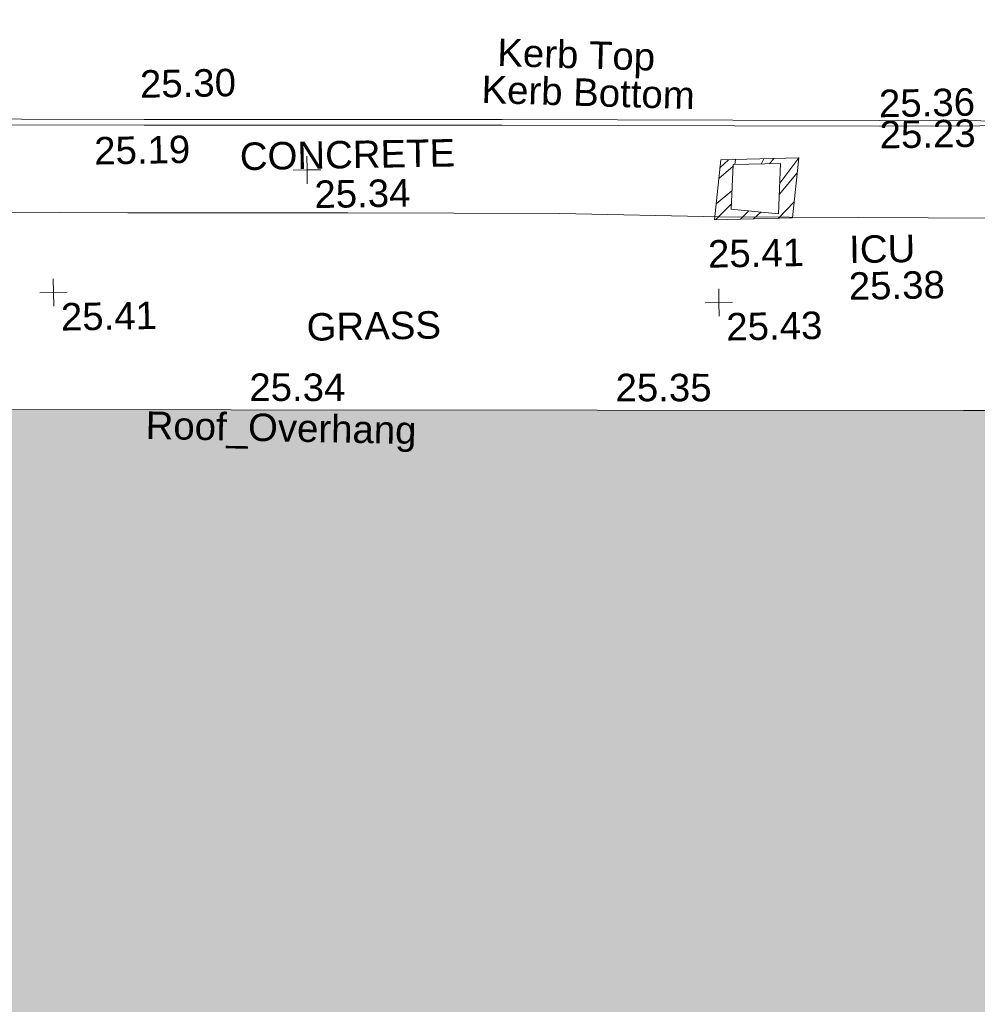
# Model space of a CAD drawing. Header units: millimetres. Extents: x -290717 to 520720, y -88450 to 287762.
# Tile 163 of 197: x -176327 to -163253, y 158575 to 172015. Entities that reach past the tile are written whole.
import ezdxf

# ---------------------------------------------------------------- set-up
doc = ezdxf.new("R2010")
doc.units = ezdxf.units.MM
doc.linetypes.add('IMPORT-HIDDEN2 _3_', pattern=[4762.5, 3175, -1587.5])
doc.linetypes.add('IMPORT-UG_ELEC_STREET LIGHTING_QLB2 _2_', pattern=[2700, 1500, -300.0000000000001, 0, -250, 150, -300.0000000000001, 0, -200])
for name, color, linetype, lineweight, true_color in [('00_TOPO_FOOTPATH', 7, 'Continuous', 9, 0xa50000), ('00_TOPO_KERB_BOTTOM', 1, 'Continuous', 9, 0xff0000), ('00_TOPO_KERB_TOP', 7, 'Continuous', 9, 0xa500a5), ('00_TOPO_LEVEL_SPOT', 7, 'Continuous', 9, 0x666666), ('00_TOPO_ROOF_OVERHANG', 7, 'Continuous', 9, 0xff7fff), ('00_TOPO_SERV_IC', 5, 'Continuous', 9, 0x0000ff), ('00_UAV_BUILDING_OUTLINE', 5, 'Continuous', 9, 0x0000ff), ('12333-PUM-2D-U-0001-C01 - Rev2_REVIT IMPORT_dwg', 7, 'Continuous', 9, 0x767676), ('A_RHA_Line', 7, 'Continuous', 9, 0x00a600), ('PUM-CHAMBER EXTENTS', 6, 'IMPORT-HIDDEN2 _3_', 9, 0xff00ff)]:
    doc.layers.add(name, color=color, linetype=linetype, lineweight=lineweight, true_color=true_color)
doc.layers.add('00_TOPO_SURVEY_TEXT', color=7, linetype='Continuous', lineweight=9)
doc.layers.add('A_RHA_Detail', color=7, linetype='Continuous', lineweight=9)
doc.styles.add('Swis721 Lt BT_2', font='swissl.ttf', dxfattribs={"height": 375})

# ---------------------------------------------------------------- blocks, each defined once
blk = doc.blocks.new('12333-PUM-2D-U-0001-C01 - Rev2_REVIT IMPORT_dwg_MM-2077200-Site Location Plan Existing')
at = {"layer": '00_TOPO_LEVEL_SPOT', "color": 254, "true_color": 0xcccccc, "flags": 128}
for points in [[(500.0000000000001, 0), (0, 0), (0, 500.0000000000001)], [(0, -500.0000000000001), (0, 0), (-500.0000000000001, 0)]]:
    blk.add_lwpolyline(points, dxfattribs=at)
blk = doc.blocks.new('12333-PUM-2D-U-0001-C01 - Rev2_REVIT IMPORT_dwg_MGS62954_T2_Galway_ITM_3d_Rev1-2077680-Site Location Plan Existing')
at = {"layer": '00_TOPO_FOOTPATH', "color": 254, "true_color": 0xcccccc, "flags": 128}
blk.add_lwpolyline([(533716509.2170857, 725726760.0904541), (533716520.0000001, 725726840.0000001), (533718410.0000001, 725727010), (533719548.8541701, 725727691.8659503), (533719760.9249094, 725727793.9087627), (533721255.2925904, 725727909.4001667), (533723661.0331931, 725727898.2680072), (533726387.9122619, 725727908.9516324), (533730090.0530677, 725727828.5264971), (533733093.9109142, 725727775.9759908), (533735987.417595, 725727715.5118432), (533738169.1319916, 725727629.4399927), (533742916.3907012, 725727526.6794776), (533745433.8252317, 725727502.7841978), (533746214.0887906, 725727481.2898372), (533747227.8362016, 725727453.363565), (533747724.1774735, 725727439.884792)], dxfattribs=at)
at = {"layer": '00_TOPO_KERB_BOTTOM', "color": 254, "true_color": 0xcccccc, "flags": 128}
blk.add_lwpolyline([(533718902.0406851, 725729306.6827767), (533719739.712406, 725729309.4440213), (533722067.1559501, 725729265.8544377), (533725314.999899, 725729198.2312101), (533730337.4750065, 725729095.1731806), (533735224.5689136, 725729011.6519537), (533738371.241127, 725728947.3415241), (533740373.1331082, 725728906.4276556), (533741760.146176, 725728878.410994), (533745101.1675755, 725728810.9247764), (533747376.8537813, 725728751.7965444), (533747634.9638193, 725728748.7596011)], dxfattribs=at)
at = {"layer": '00_TOPO_KERB_TOP', "color": 254, "true_color": 0xcccccc, "flags": 128}
blk.add_lwpolyline([(533718904.6055484, 725729229.2577907), (533719739.2613209, 725729232.0486037), (533722065.6258769, 725729188.479228), (533725313.4005707, 725729120.8574426), (533727011.8036676, 725729086.0072794), (533728450.0917016, 725729056.4945139), (533730336.0199593, 725729017.7964523), (533735223.1170288, 725728934.2751714), (533738396.8812265, 725728869.4110466), (533740371.5609828, 725728829.0533308), (533741742.3409033, 725728812.5585402), (533745100.693315, 725728772.1470056), (533746516.3833102, 725728744.2552675), (533747631.7722932, 725728720.7200453)], dxfattribs=at)
at = {"layer": '00_TOPO_SERV_IC', "color": 254, "true_color": 0xcccccc}
for p, q in [((533738328, 725727733.2000002), (533738366.1000001, 725728342.8000002)), ((533738366.1000001, 725728342.8000002), (533739013.8000001, 725728342.8000002)), ((533739013.8000001, 725728342.8000002), (533738975.7000001, 725727657.0000001)), ((533738328, 725727733.2000002), (533738975.7000001, 725727657.0000001))]:
    blk.add_line(p, q, dxfattribs=at)
at = {"xscale": 0.375, "yscale": 0.375, "zscale": 0.375}
for p in [(533732548.54175, 725728369.7549642), (533729058.6444255, 725726758.0565988), (533738139.520946, 725726463.6288829)]:
    blk.add_blockref('12333-PUM-2D-U-0001-C01 - Rev2_REVIT IMPORT_dwg_MM-2077200-Site Location Plan Existing', p, dxfattribs=at)
at = {"layer": '00_TOPO_FOOTPATH', "color": 251, "true_color": 0x666666, "insert": (533738002.4021478, 725727315.2369494), "char_height": 375, "width": 1495.902363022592, "attachment_point": 1, "line_spacing_factor": 1.005061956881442, "style": 'Swis721 Lt BT_2'}
blk.add_mtext('25.41', dxfattribs=at)
at = {"layer": '00_TOPO_KERB_BOTTOM', "color": 251, "true_color": 0x666666, "insert": (533734959.7154485, 725729618.2035422), "char_height": 375, "width": 3414.456504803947, "attachment_point": 1, "rotation": 357.30549609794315, "line_spacing_factor": 1.005061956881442, "style": 'Swis721 Lt BT_2'}
blk.add_mtext('Kerb Bottom', dxfattribs=at)
at = {"layer": '00_TOPO_KERB_BOTTOM', "color": 251, "true_color": 0x666666, "char_height": 375, "width": 1495.902363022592, "attachment_point": 1, "line_spacing_factor": 1.005061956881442, "style": 'Swis721 Lt BT_2'}
for s, insert in [('25.19', (533729648.1175423, 725728868.6952182)), ('25.23', (533740373.1, 725728901.6296078))]:
    blk.add_mtext(s, dxfattribs=dict(at, insert=insert))
at = {"layer": '00_TOPO_KERB_TOP', "color": 251, "true_color": 0x666666, "insert": (533735183.5702197, 725730118.458437), "char_height": 375, "width": 2493.170605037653, "attachment_point": 1, "rotation": 357.30549609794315, "line_spacing_factor": 1.005061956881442, "style": 'Swis721 Lt BT_2'}
blk.add_mtext('Kerb Top', dxfattribs=at)
at = {"layer": '00_TOPO_KERB_TOP', "color": 251, "true_color": 0x666666, "char_height": 375, "width": 1495.902363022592, "attachment_point": 1, "line_spacing_factor": 1.005061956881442, "style": 'Swis721 Lt BT_2'}
for s, insert in [('25.30', (533730288.4560086, 725729769.6027191)), ('25.36', (533740371.6000001, 725729327.4925017))]:
    blk.add_mtext(s, dxfattribs=dict(at, insert=insert))
at = {"layer": '00_TOPO_LEVEL_SPOT', "char_height": 375, "width": 1495.902363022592, "attachment_point": 1, "line_spacing_factor": 1.005061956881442, "style": 'Swis721 Lt BT_2'}
for s, insert in [('25.34', (533732643.5808528, 725728222.4102243)), ('25.41', (533729153.6808528, 725726610.7102244)), ('25.43', (533738234.580853, 725726316.2102245))]:
    blk.add_mtext(s, dxfattribs=dict(at, insert=insert))
at = {"layer": '00_TOPO_ROOF_OVERHANG', "color": 251, "true_color": 0x666666, "insert": (533730292.4016118, 725725113.2539566), "char_height": 375, "width": 4245.513373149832, "attachment_point": 1, "rotation": 357.9023842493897, "line_spacing_factor": 1.005061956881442, "style": 'Swis721 Lt BT_2'}
blk.add_mtext('Roof_Overhang', dxfattribs=at)
at = {"layer": '00_TOPO_SERV_IC', "color": 251, "true_color": 0x666666, "char_height": 375, "attachment_point": 1, "line_spacing_factor": 1.005061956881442, "style": 'Swis721 Lt BT_2'}
for s, insert, width in [('ICU', (533739929.7737924, 725727342.9932437), 1021.012723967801), ('25.38', (533739915.8629676, 725726842.5348163), 1495.902363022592)]:
    blk.add_mtext(s, dxfattribs=dict(at, insert=insert, width=width))
at = {"layer": '00_TOPO_SURVEY_TEXT', "color": 251, "true_color": 0x666666, "char_height": 375, "attachment_point": 1, "line_spacing_factor": 1.005061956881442, "style": 'Swis721 Lt BT_2'}
for s, insert, width in [('CONCRETE', (533731634.4789752, 725728757.808685), 3286.236302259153), ('GRASS', (533732505.5086883, 725726413.0723109), 2018.280965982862)]:
    blk.add_mtext(s, dxfattribs=dict(at, insert=insert, width=width))
at = {"layer": '00_UAV_BUILDING_OUTLINE', "color": 251, "true_color": 0x666666, "char_height": 375, "width": 1495.902363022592, "attachment_point": 1, "line_spacing_factor": 1.005061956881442, "style": 'Swis721 Lt BT_2'}
for s, insert, rotation in [('25.34', (533731712.7036697, 725725606.1112634), 358.95198352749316), ('25.35', (533736711.8547158, 725725514.6599027), 358.95198352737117)]:
    blk.add_mtext(s, dxfattribs=dict(at, insert=insert, rotation=rotation))
blk = doc.blocks.new('12333-PUM-2D-U-0001-C01 - Rev2_REVIT IMPORT_dwg-1620468-Site Location Plan Existing')
at = {"layer": 'PUM-CHAMBER EXTENTS', "true_color": 0xffaaff}
h = blk.add_hatch(dxfattribs=at)
h.set_pattern_fill('FP_3', color=211, style=0, pattern_type=2)
h.set_pattern_definition([(45, (-533641079.65, -725615854.3560001), (-265.1650429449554, 265.1650429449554), []), (45, (-533640902.873, -725615854.3560001), (-265.1650429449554, 265.1650429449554), [])])
h.paths.add_polyline_path([(97018.35015276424, 111736.6438213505), (98084.3501528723, 111746.6438213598), (98185.3501528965, 112563.6438212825), (97119.35015290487, 112553.6438213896), (97036.38672973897, 111882.5436566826)])
h.paths.add_polyline_path([(97896.05015290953, 111802.6438214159), (97248.35015282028, 111878.8438213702), (97286.45015291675, 112488.4438213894), (97934.15015288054, 112488.4438213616), (97899.65190210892, 111867.4753070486)])
at = {"layer": 'PUM-CHAMBER EXTENTS', "color": 211, "linetype": 'Continuous', "true_color": 0xffaaff, "flags": 128}
blk.add_lwpolyline([(98084.3501528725, 111746.6438213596), (98185.35015289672, 112563.6438212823), (97119.35015290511, 112553.6438213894), (97018.35015276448, 111736.6438213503)], close=True, dxfattribs=at)
blk.add_blockref('12333-PUM-2D-U-0001-C01 - Rev2_REVIT IMPORT_dwg_MGS62954_T2_Galway_ITM_3d_Rev1-2077680-Site Location Plan Existing', (-533641079.6498471, -725615854.3561786))

msp = doc.modelspace()

# ---------------------------------------------------------------- hatches: boundary and pattern name
at = {"layer": 'A_RHA_Detail', "true_color": 0xc0c0c0}
h = msp.add_hatch(color=9, dxfattribs=at)
h.paths.add_polyline_path([(-80880.60083898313, -68502.79057078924), (-80400.86592458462, -68483.4150911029), (-80400.86592458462, -62984.64684182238), (-24474.85765180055, -63009.32043784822), (-24456.14471274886, -50840.30023854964), (-36622.55041054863, -50831.65104346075), (-36622.5504104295, -44228.57792609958), (-50959.05265825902, -44213.68205212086), (-50959.05265825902, -42573.78171509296), (-54563.93258049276, -42571.21897729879), (-54565.69773355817, -45054.17447471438), (-92408.82109324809, -45027.27149617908), (-92411.78875845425, -49201.74309219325), (-100061.9988811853, -49201.74309219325), (-100052.221444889, -64852.82557835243), (-86120.90825231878, -64852.82557835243), (-86092.16626519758, -62957.90041523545), (-84861.10047611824, -62957.90041520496), (-84854.79054275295, -68240.10973718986), (-80870.60226895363, -68240.10973718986)])
h.paths.add_polyline_path([(-137238.9269955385, -68461.93840922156), (-132719.7426408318, -68433.06336920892), (-132847.0731201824, -62850.0428228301), (-130454.6837966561, -62916.63108081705), (-130498.2830220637, -61355.8539363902), (-117581.136331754, -61423.42893434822), (-117492.3908565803, -49183.91309186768), (-125136.5200282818, -49178.47881939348), (-125133.5727033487, -45032.61887132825), (-163007.1824077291, -45005.69421944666), (-163007.1824077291, -44090.29634113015), (-163123.8521375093, -44090.21339942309), (-163122.6389897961, -42383.751842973), (-166563.8543420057, -42383.75184295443), (-166565.0349082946, -44044.3982420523), (-193158.4656786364, -44025.49275802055), (-193195.152889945, -62863.6565097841), (-137269.7106414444, -62916.63108078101), (-137254.3708868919, -65679.90523788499)])
h.paths.add_polyline_path([(120310.9497607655, -32334.2823016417), (120312.4652266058, -31610.73011961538), (133451.2244789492, -31638.24899384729), (133469.2230092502, -19717.98315777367), (121295.7536929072, -19692.48606427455), (121319.8434528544, -8190.941560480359), (112277.0825929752, -8172.001674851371), (112263.1769726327, -14811.12345451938), (78285.85310969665, -14739.95861435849), (78292.82277619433, -8167.077575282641), (76545.55099677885, -8163.40371230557), (69355.76844230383, -8152.931592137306), (69353.66597202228, -9156.746357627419), (68372.60878942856, -9154.691552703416), (68372.60878942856, -13705.52853212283), (69333.72334743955, -13707.54156767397), (69325.07112544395, -16249.53369225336), (66623.4489111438, -16249.53369225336), (66619.79243932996, -17995.29925522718), (65989.07757491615, -17995.29925522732), (65985.44262769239, -19730.78799479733), (57152.23993372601, -19712.28702423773), (57127.42535098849, -31559.89461998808), (70277.87165423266, -31587.43801817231), (70277.87165428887, -32271.74147154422), (78263.96947906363, -32285.12944888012), (78266.62669288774, -31019.79372153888), (112335.8856506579, -31091.15111856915), (112335.8856506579, -32317.57330550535), (119781.4233959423, -32333.17321910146)])
h.paths.add_polyline_path([(7503.71740934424, -1791.43926322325), (15482.43097389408, -674.0213230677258), (15484.0826184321, 148.1327206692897), (56188.28042539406, 205.5276654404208), (56155.8432600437, 14338.31663138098), (18016.62665932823, 14236.4814953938), (17967.9025208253, 34313.18372075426), (21727.10644861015, 34324.06926249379), (21708.9097307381, 40608.10218319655), (18009.66447156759, 40608.10218325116), (17995.54603703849, 45483.75063445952), (9770.084212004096, 45420.63294734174), (3966.216019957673, 45443.14492469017), (3984.771235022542, 14176.56786831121), (1023.062455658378, 14176.56786840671), (-276.5134647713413, 14190.52623465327), (-231.6790044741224, 5976.811441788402), (-226.4491536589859, 193.7444677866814), (1220.250839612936, 179.5999159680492), (7477.609307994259, 143.2867556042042), (7488.638446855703, -674.0213230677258)])
h.paths.add_polyline_path([(77755.59663317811, 53.47451145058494), (77729.51881611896, 1699.844979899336), (94464.47132486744, 1659.976083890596), (94606.37913471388, 17991.39023626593), (88810.41901146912, 18015.03260816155), (88799.89418497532, 14436.74271609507), (69413.88950349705, 14457.87738898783), (69377.35724448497, 99.62816357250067), (70760.85642036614, 92.0068082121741)])
h.paths.add_polyline_path([(61252.12079698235, 46453.95617369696), (105774.7348988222, 46472.68783510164), (105768.2642197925, 61852.61234310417), (92285.13876306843, 61852.61234310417), (92308.59670397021, 65784.30757142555), (96107.46680002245, 65767.6044524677), (96059.6808111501, 75209.20847378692), (101084.8427276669, 75071.88872768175), (104988.0046543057, 74765.36560410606), (108403.6894220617, 74363.84089439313), (112009.2703903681, 73787.25420864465), (115645.3524814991, 73049.69667210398), (116890.8108050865, 72761.69136255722), (120208.9929832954, 71893.18353872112), (120865.241739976, 71703.68487155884), (124135.6329505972, 70669.67317909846), (127435.6253142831, 69480.50055823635), (127820.4368655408, 69394.93141813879), (128274.3081769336, 69331.69585757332), (128731.879114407, 69306.66104520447), (129189.9401456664, 69320.00258265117), (129645.2782985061, 69371.62688830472), (130094.6997111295, 69461.17185607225), (130535.0520071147, 69588.00939078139), (130963.2464342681, 69751.2498188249), (131376.279516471, 69949.74812593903), (131771.254123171, 70182.11198906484), (132162.5575600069, 70460.54046602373), (132496.0921582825, 70741.69081117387), (132820.8713676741, 71064.98072578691), (133117.4593294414, 71414.31364276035), (133383.77568926, 71787.23923958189), (133616.5473239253, 72178.53728446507), (133817.1647262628, 72590.54524901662), (133982.6025969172, 73017.89547517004), (134111.7005086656, 73457.59040804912), (134203.5529320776, 73906.545904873), (134257.5155882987, 74361.61286220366), (134272.5462649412, 74819.59931534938), (134250.5259874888, 75277.29281749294), (134189.6227572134, 75731.48297750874), (134090.9274700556, 76178.98397761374), (133955.1324028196, 76616.65691996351), (133783.1900598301, 77041.4318434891), (133576.3064937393, 77450.3292564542), (133335.9328436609, 77840.48103831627), (133063.7551572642, 78209.15055536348), (132761.6825665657, 78553.75185442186), (132431.8338935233, 78871.86780505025), (132076.5227904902, 79161.26705200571), (131698.2415079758, 79419.91966864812), (131299.6434187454, 79646.01139199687), (131093.5942456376, 79746.34209763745), (132146.0467355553, 83110.22226149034), (122787.763295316, 86282.54285521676), (121604.3555410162, 82800.35918872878), (117095.9864226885, 83870.84033788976), (116841.9598400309, 83526.35449576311), (116120.5435466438, 91221.9361197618), (110237.7341284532, 91274.27491024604), (110194.3680786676, 90435.39030217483), (104988.0046543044, 90486.49901569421), (104973.2761846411, 94309.82427956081), (103746.1314668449, 94309.82427962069), (103839.9937121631, 122852.1474272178), (96365.09202303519, 122931.9599471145), (96350.3400238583, 123952.416858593), (104555.5505249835, 123902.1925258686), (104607.3234457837, 120248.5396157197), (125502.5015002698, 120134.193340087), (125662.0200253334, 137657.3796883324), (114479.5865733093, 137699.2256881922), (114382.3062641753, 129149.9458158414), (104644.1590035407, 129187.997507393), (104577.9931702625, 126217.3903165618), (101184.4926405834, 126159.1566967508), (101264.6166812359, 135959.2655565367), (89967.23177303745, 135988.8856164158), (89927.63362986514, 125823.6463181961), (93630.53562299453, 125840.7948842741), (93580.6568888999, 122931.9599471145), (88697.38835373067, 122904.7310127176), (88679.38989541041, 95739.0914377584), (86378.25848993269, 95739.0914377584), (86378.18187189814, 96178.10083375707), (83279.5074328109, 96200.92083330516), (83273.62493422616, 95735.74732136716), (70169.67509616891, 95733.22421950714), (70166.2684274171, 96272.07409350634), (66674.99731291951, 96257.14073659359), (66654.74538556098, 95755.71092140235), (65784.77231076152, 95755.71092140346), (65887.65094981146, 117470.6305650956), (53473.34271625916, 117487.9046429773), (53434.44066306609, 98570.4634906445), (40649.41626913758, 98570.46349066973), (40610.16711556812, 94406.01479082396), (38853.82372865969, 94410.36303444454), (38848.65589191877, 89463.65332732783), (40612.46601909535, 89518.45976927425), (40665.38257359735, 86257.73741131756), (38372.19584673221, 86305.7230928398), (38369.79373532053, 76901.0507917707), (50937.95125076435, 76944.40198877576), (50922.88567283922, 74598.78180893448), (56484.90611318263, 74588.85093774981), (56484.9061131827, 75194.85181998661), (92465.40372273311, 75233.02581663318), (92645.92783659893, 71766.64845097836), (89810.5550181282, 69362.83965827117), (85313.16173971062, 69360.94750424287), (85313.16173971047, 66907.40508090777), (75210.14498260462, 66903.15451592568), (75210.14498260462, 63815.70944554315), (70819.40014306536, 63815.70999204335), (70819.21601502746, 64253.35708063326), (69456.8341568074, 64253.35708063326), (69455.71957374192, 66901.99623168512), (61303.3285675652, 66898.56680686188), (61304.56054652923, 63970.32021231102), (70500.41048205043, 63970.32021223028), (70500.40885431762, 61852.59006210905), (61245.64388480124, 61848.69637492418), (61252.12079698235, 46455.07044720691)])
h.paths.add_polyline_path([(-17153.16561239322, 48569.32684293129), (-17153.16561227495, 60770.38083690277), (-29362.88357762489, 60774.7042869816), (-29362.88357762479, 67399.20394583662), (-43507.25361058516, 67405.01911302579), (-43488.53133082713, 69093.07334179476), (-45766.41866234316, 69109.32868391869), (-45794.34620035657, 67405.01911302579), (-47272.11273197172, 67404.21245453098), (-47272.44887636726, 66454.91798912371), (-86004.56386335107, 66468.6329952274), (-86006.66970790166, 60521.58362724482), (-92662.8772251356, 60521.58362724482), (-92666.53762789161, 50184.35611936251), (-79752.016597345, 50179.78302554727), (-79752.016597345, 48591.49323813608), (-17157.71631240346, 48569.32845421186)])
h.paths.add_polyline_path([(-201056.4185879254, 48628.75479108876), (-138377.9751621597, 48634.64535782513), (-138377.9751621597, 50133.28202330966), (-125467.710581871, 50134.49533928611), (-125468.6909603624, 60566.19036866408), (-132186.8595615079, 60565.86652591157), (-132187.4203588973, 66533.01978768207), (-170643.3098734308, 66805.61809689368), (-170643.3098732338, 67738.78475851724), (-200340.0100486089, 67488.93693767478), (-200348.7175167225, 60827.7802510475), (-201057.5650552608, 60827.71357562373), (-201056.6510294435, 51102.0431337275)])
h.paths.add_polyline_path([(-240051.5126725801, 54769.1949116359), (-239444.4902595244, 54811.10754483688), (-239186.5396225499, 54841.92927608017), (-238764.8191578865, 54940.98166103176), (-238382.4735933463, 55122.46891391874), (-237990.3402229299, 55354.87497237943), (-237269.2031026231, 55936.21514997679), (-237030.2712443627, 56228.66101920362), (-236793.0039600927, 56569.31473977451), (-236554.5880579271, 57004.26389721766), (-236432.7219585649, 57267.46508911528), (-236300.0815274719, 57753.26239002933), (-236250.7285154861, 58017.17885687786), (-236235.6490610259, 58516.21786795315), (-236233.2538430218, 58987.85640057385), (-236213.702979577, 59823.48083772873), (-236363.8287856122, 59820.8603820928), (-236634.0279869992, 60698.06075831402), (-236391.9547756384, 61432.1972634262), (-236225.4740089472, 61435.10319604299), (-236201.6036570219, 62637.68779599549), (-232563.5271750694, 62639.28734435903), (-232563.5271750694, 63049.03842407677), (-232732.1945866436, 63049.15302221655), (-232860.1521278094, 63457.9589027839), (-232731.6068089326, 63914.24862701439), (-232560.8209657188, 63914.24862701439), (-232521.9864006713, 70597.99604498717), (-240628.6947850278, 70598.85496274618), (-240629.7923196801, 72350.98321581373), (-246412.6011213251, 72347.36085937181), (-246412.6011213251, 70616.45923939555), (-254449.5805725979, 70618.60952619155), (-254454.637144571, 70754.06491724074), (-254469.7140363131, 73191.6627625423), (-263883.2532625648, 73267.83063692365), (-263902.4181505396, 68260.74348557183), (-263714.8217520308, 68259.82096576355), (-263552.9672900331, 67819.6543439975), (-263719.0883117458, 67392.20684197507), (-263913.629869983, 67392.20684288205), (-263956.7001914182, 58633.76423459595), (-260181.1963171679, 58611.22607638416), (-260192.3146984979, 56354.25111578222), (-257184.684388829, 56339.46086010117), (-257213.4419958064, 57092.93866025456), (-257338.5163846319, 57093.27331227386), (-257471.0109295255, 57531.7457231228), (-257338.5163845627, 58062.22513700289), (-257203.4956297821, 58064.06881293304), (-257173.5751889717, 58598.54056827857), (-256478.2273617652, 58575.27357918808), (-256478.2273617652, 58788.51859477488), (-256013.0091299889, 58911.92701537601), (-255397.0786589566, 58780.99767608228), (-255397.0786664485, 58595.98242230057), (-243809.8853614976, 58585.92793205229), (-243805.3570672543, 58352.04527760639), (-243740.9394682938, 57884.52572396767), (-243619.083060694, 57421.84877501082), (-243424.3877541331, 56943.65915328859), (-243247.1437899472, 56608.24157716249), (-243003.0710577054, 56249.99021479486), (-242732.2093200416, 55932.75703086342), (-242371.7230179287, 55603.12658814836), (-242141.2551255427, 55424.88676771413), (-241804.9643038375, 55216.88439829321), (-241529.464082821, 55077.02869058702), (-241100.6275144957, 54917.18295005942), (-240836.2134980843, 54840.82833179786), (-240453.4486196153, 54788.6078413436), (-240203.3756532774, 54776.52967577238)])
h.paths.add_polyline_path([(40276.69022620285, 59895.3641775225), (40328.62676026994, 69196.9439153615), (36588.99968782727, 69217.82459101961), (36619.46637569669, 74674.25962431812), (32264.36460075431, 74687.02318924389), (32233.48293864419, 69156.26826309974), (11916.69390488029, 69269.70959690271), (11966.66200108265, 78218.75165977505), (29087.50901742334, 78123.15526811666), (29143.44567202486, 88141.13700481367), (15719.34879623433, 88216.09212957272), (15732.60379610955, 90589.99788900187), (4594.294101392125, 90652.19003492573), (4525.129359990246, 78265.12250452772), (10096.76365550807, 78234.01258734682), (10077.43887221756, 74773.03821913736), (4547.641142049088, 74803.91453678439), (4465.579974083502, 60107.16002351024), (19125.89094757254, 60025.30234268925), (19139.86249371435, 62527.53804648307), (31738.59196305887, 62457.19146407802), (31724.55430855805, 59943.11609818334), (38369.79364222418, 59906.01157297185)])
h.paths.add_polyline_path([(-246083.0241259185, 72334.29150213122), (-246083.0594797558, 72334.30275087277), (-246208.2905500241, 72334.29150213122)])
h.paths.add_polyline_path([(-114575.3004830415, 112178.0758696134), (-114575.3246436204, 112178.0758696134), (-114707.2752166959, 115801.5811617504)])
h.paths.add_polyline_path([(-154699.9178766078, 101760.4080976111), (-114382.0503338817, 101776.0542915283), (-114382.0503338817, 106926.936016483), (-113755.641395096, 106927.1791078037), (-113757.5507412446, 111847.2721532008), (-114431.6837526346, 111847.2721532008), (-114431.8098651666, 112178.075869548), (-114575.3004830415, 112178.0758696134), (-114578.9984943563, 121707.2390834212), (-123056.9849702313, 121707.2390834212), (-123068.8201032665, 156452.7036899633), (-119381.2340625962, 156454.1347343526), (-119381.2340625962, 160165.8603541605), (-115501.031452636, 160167.3661472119), (-115503.3750945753, 166206.5793118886), (-132411.7987151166, 166599.6604729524), (-132411.8243306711, 166665.6603411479), (-135275.0124468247, 166664.5489553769), (-135275.0124468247, 166628.1883102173), (-135911.3205077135, 166628.1944503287), (-135911.3479256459, 166352.1604668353), (-152521.1633846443, 166345.7145607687), (-152518.3680955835, 159142.6836790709), (-150699.3133726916, 159117.9265656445), (-150755.6690356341, 122560.6912032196), (-151059.2005266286, 122560.6912032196), (-151061.0981347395, 121302.4374931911), (-154138.3148337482, 121372.6012653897), (-154138.3148337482, 121865.183451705), (-154704.3888425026, 121867.2611370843), (-154688.5451973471, 119352.3937021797), (-154745.5933227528, 119352.3715636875), (-154745.5763474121, 118722.1532660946), (-160794.1544526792, 118748.744283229), (-160794.1544527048, 119410.5425977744), (-163852.1622693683, 119422.408321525), (-163855.0715294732, 118762.2003111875), (-167568.6765459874, 118778.5256058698), (-166634.6619849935, 124395.1277019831), (-166843.6206842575, 124471.2090400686), (-167568.6765459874, 124707.6250904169), (-168028.2173235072, 124841.3808643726), (-168630.5006276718, 124991.3056740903), (-169238.2056070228, 125117.4693074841), (-169850.3952285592, 125219.6772877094), (-170466.1255403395, 125297.7720169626), (-171089.1102599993, 125351.8553033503), (-171704.4065937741, 125381.1774254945), (-172325.0479971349, 125386.3595015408), (-172782.2248668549, 125374.5832363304), (-173401.7764236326, 125337.4554476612), (-174019.3926983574, 125276.0328036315), (-174634.1213722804, 125190.4100127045), (-175245.0145766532, 125080.7190996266), (-176047.1958093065, 124895.7675261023), (-176665.4852587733, 124724.7228134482), (-177045.3001228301, 124609.1129151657), (-177631.5127793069, 124405.2077276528), (-176665.4852586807, 118818.5158793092), (-177558.9402083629, 118822.4435769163), (-177662.2853368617, 125263.4341236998), (-176365.3912352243, 126542.9270807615), (-159462.2970490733, 126319.9103917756), (-157057.7396790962, 128609.0850976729), (-157060.6673204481, 136153.1661957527), (-158638.8016610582, 137740.2441626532), (-159352.3735831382, 137740.2441626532), (-161634.4140635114, 140201.1078539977), (-168727.9404946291, 140256.8191147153), (-171035.0401162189, 137942.884730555), (-174184.1459014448, 137942.884730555), (-176460.1168228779, 140292.2858551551), (-177341.68569345, 140292.285855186), (-177341.7114445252, 140358.4281613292), (-183428.5803825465, 140356.0660244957), (-185921.6385984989, 137917.4639097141), (-185921.6385985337, 131757.309115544), (-186906.8767412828, 131756.9267734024), (-187725.3914540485, 130809.9989183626), (-187724.0588902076, 127376.1828149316), (-186481.0281350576, 126304.557648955), (-186479.4846755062, 122327.2959175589), (-185176.2828158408, 121059.4673825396), (-180304.1129154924, 121059.4673825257), (-180304.1136492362, 118802.0484409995), (-193555.3706955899, 118802.0484409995), (-193555.3686998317, 133117.8341649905), (-192593.6442938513, 133118.2073819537), (-192593.6442938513, 134200.8158367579), (-192224.6284783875, 134200.9592041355), (-192225.5653014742, 136615.0101267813), (-192595.0012461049, 136615.0101267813), (-192595.4357332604, 137734.4745166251), (-193589.2709668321, 137734.4746851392), (-193589.2685988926, 147474.5705834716), (-193163.2062206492, 147492.8644728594), (-192606.8095195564, 147551.4951472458), (-192359.9383250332, 147589.5931622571), (-192199.8207947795, 147616.5827293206), (-191882.7548926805, 147682.9245600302), (-191568.5380071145, 147761.6632019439), (-191020.2573150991, 147932.4221712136), (-190950.5841382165, 147955.8263236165), (-190647.7999969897, 148070.951423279), (-190349.769078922, 148197.8750093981), (-190056.9509284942, 148336.4013817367), (-189769.7970512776, 148486.316942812), (-189375.4954991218, 148717.2624196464), (-189132.9060261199, 148873.2749095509), (-188867.5421091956, 149059.0543930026), (-188609.6764469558, 149255.1087866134), (-188354.9814056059, 149465.3525772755), (-188079.6339208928, 149713.8792482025), (-187884.9836199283, 149901.8220103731), (-187538.2510284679, 150274.4802367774), (-187446.2998447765, 150378.396083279), (-187241.3270201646, 150629.2310214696), (-187046.3599558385, 150887.9197697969), (-186861.699277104, 151154.0634500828), (-186546.1373636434, 151669.8298752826), (-186524.4196769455, 151707.063245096), (-163675.289831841, 151669.8298752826), (-163687.5843044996, 148134.0767945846), (-157303.6541541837, 148136.4921063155), (-157303.6541541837, 155759.9150161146), (-157557.4317586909, 155765.0384228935), (-157555.9168973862, 166678.0466575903), (-187009.2021991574, 166699.7464767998), (-187013.0952111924, 162054.4009359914), (-188707.1775469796, 162044.5925187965), (-188705.9961893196, 155021.5333641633), (-188737.9999316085, 154650.5326603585), (-188799.0133970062, 154283.1866125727), (-188857.2045401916, 154035.4341107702), (-188966.1106131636, 153679.3368924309), (-189102.6200311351, 153332.8820747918), (-189265.8911677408, 152998.2056672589), (-189454.9174010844, 152677.3710606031), (-189645.2484685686, 152421.322012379), (-189916.9563410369, 152104.2450531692), (-190212.7041973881, 151809.4634871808), (-190530.6686598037, 151538.7947475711), (-190868.889367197, 151293.9075915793), (-191225.2810786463, 151076.3118324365), (-191597.6465194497, 150887.3490190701), (-192092.8415776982, 150682.5621956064), (-192485.2937347, 150569.6612301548), (-192903.8930807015, 150482.2408890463), (-193187.215491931, 150440.8868273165), (-193594.1866364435, 150407.1257787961), (-193594.5953882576, 151459.989522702), (-205369.2399268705, 151455.4201248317), (-205354.452352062, 113350.0822379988), (-207187.1580384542, 113349.3709450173), (-207184.3024929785, 105991.0636522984), (-205312.8709512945, 105991.0636522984), (-205311.2365670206, 101769.6553082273), (-175488.645120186, 101781.2285901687), (-175488.645120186, 110889.6985621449), (-154703.462766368, 110897.5679794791), (-154700.5193329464, 103310.2697088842)])
h.paths.add_polyline_path([(193735.9435692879, 113047.8274775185), (208865.0938716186, 114991.026643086), (208976.1154122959, 114126.6471161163), (216447.8967330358, 115086.3281915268), (216038.7305308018, 118271.970241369), (232648.5073383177, 120405.3421627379), (233425.9936153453, 114352.0734369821), (240632.2017567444, 115277.6440986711), (239854.8412683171, 121329.9334728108), (256406.8682407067, 123455.8879629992), (257091.7572256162, 118089.1198988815), (264572.287122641, 119040.8180953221), (261877.8350554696, 138524.7609215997), (259178.7147038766, 138221.6086023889), (259197.3483654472, 137439.0084132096), (254686.1480587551, 136897.0007613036), (255412.6810205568, 131314.8303174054), (240852.7447965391, 129522.4514055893), (239771.0426540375, 137918.8519126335), (240649.582243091, 138010.1984551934), (240062.3063116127, 142776.6750342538), (239165.7694641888, 142685.0143484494), (237630.9646614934, 151018.3171733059), (266172.8791088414, 154560.7889781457), (271297.187694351, 142612.4006970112), (276531.7397502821, 144861.0987145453), (274941.5029779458, 148527.903728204), (302074.530765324, 160134.9084326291), (300215.9323773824, 164320.1841173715), (301528.161327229, 164907.0997990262), (300405.1237791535, 167477.8916353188), (299016.6944531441, 166945.7181825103), (295626.7488506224, 174518.7544287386), (294333.0289184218, 177537.1551681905), (287288.847594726, 174518.7544287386), (289427.6893504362, 169661.0163464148), (272956.7816584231, 162557.1203578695), (271943.2187786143, 164897.4305293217), (267016.3118217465, 162764.0369715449), (268502.3094164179, 159357.043014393), (265200.4029571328, 157946.4096681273), (226856.4166955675, 153146.7821791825), (227510.3041274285, 148852.0205335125), (228280.9873164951, 141179.0007484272), (227302.3544112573, 141050.2812999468), (227895.3788231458, 136433.1758633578), (228748.5501749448, 136523.8855003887), (229602.307730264, 128023.7667641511), (217691.2359889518, 126493.8999679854), (217642.3600127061, 126874.4332670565), (215138.5007311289, 126552.8357430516), (215194.9980427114, 126112.9650749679), (215015.6132225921, 126089.9247571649), (214840.967257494, 127449.6644606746), (192258.7012018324, 124549.1816390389), (193486.3576426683, 114991.026643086)])
h.paths.add_polyline_path([(-78076.24179098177, 117605.518872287), (-78076.23951907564, 117610.0871212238), (-78070.31812256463, 129485.733079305), (-74723.15926546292, 129478.3852560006), (-74723.15926546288, 125435.7860625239), (-48015.64546089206, 125380.0246061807), (-47996.55031653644, 135872.5822179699), (-61198.159180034, 135901.5630078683), (-74714.72264147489, 135923.5088764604), (-74723.62876031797, 131865.2975510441), (-78070.31812256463, 131872.6421692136), (-78062.97909490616, 149549.768943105), (-58292.26570494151, 149541.5607197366), (-58292.26570494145, 148946.2407608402), (-37707.70924049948, 148937.6946534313), (-37707.70924049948, 159740.0690313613), (-44148.26955758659, 159742.7429641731), (-44148.26955758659, 162961.3319175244), (-49829.95437586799, 162961.3319175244), (-49830.92144141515, 160632.0129326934), (-78494.0902662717, 160643.9130440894), (-78494.0902662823, 161615.1537737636), (-78739.22585210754, 161615.2555472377), (-78691.79195364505, 168187.9195488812), (-90844.5764503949, 168126.8149080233), (-90962.52567696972, 152686.7636278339), (-89064.97866810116, 152685.97582136), (-89079.54115383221, 117610.0871212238), (-78374.80210165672, 117605.6428258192)])
h.paths.add_polyline_path([(69254.82576126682, 129235.9722870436), (69259.97086178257, 136167.7892474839), (86068.0992678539, 136131.0235193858), (86008.66431381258, 164703.3084147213), (58789.63167882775, 164723.5115811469), (58789.63167882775, 170119.2062865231), (54460.16324890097, 170122.4198087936), (54457.21717773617, 166153.2792453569), (47042.21516498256, 166158.7829869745), (47041.10931533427, 164668.9097040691), (39173.27935198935, 164674.7495545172), (39172.83712618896, 164078.9539098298), (17014.87910992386, 164095.400525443), (17002.38841206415, 147267.1142245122), (12659.63471563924, 147267.1142245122), (12653.6008753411, 139137.9291796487), (17031.41608901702, 139134.6797717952), (17024.58791744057, 129935.3194463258), (39191.34773726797, 129918.8662983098), (39191.34773726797, 129258.2867272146), (69014.0340609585, 129236.1510132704)])
h.paths.add_polyline_path([(39265.62356917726, 139467.8223435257), (33050.91021530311, 139484.1586867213), (33087.56357182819, 153427.9220784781), (39277.60130890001, 153411.6505991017), (39277.60130890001, 152830.3127277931), (43058.29603858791, 152820.3745823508), (43024.83899408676, 140092.5601633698), (39267.2657899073, 140092.5601633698)])
h.paths.add_polyline_path([(1979.548949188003, 189123.2414339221), (18699.10403225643, 189180.0465563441), (18678.46874727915, 195253.6675675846), (24349.02704558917, 195272.9334349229), (24334.96888369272, 199550.7690689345), (28829.78348971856, 199566.0403168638), (28798.35772162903, 208815.6446465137), (24334.94961552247, 208806.1514042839), (24333.90624838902, 209113.2475694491), (16811.59093053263, 209087.6902915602), (16806.58456496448, 208843.590909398), (6772.293057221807, 208809.4991440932), (6797.166076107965, 201488.5780549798), (-8471.058649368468, 201436.7038403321), (-8471.058649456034, 200429.0172029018), (-11856.09020773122, 200417.5164702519), (-11823.72827012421, 190892.3684139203), (-7614.729360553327, 190904.9356358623), (-7614.729360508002, 190170.8290169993), (-4608.619189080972, 190169.2993656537), (-4608.238782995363, 190916.8832264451), (1973.379031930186, 190939.2444093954), (1977.122761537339, 189837.3456606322)])
h.paths.add_polyline_path([(-20506.2213294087, 190640.028646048), (-20122.28942212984, 206347.1214480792), (-41550.34215554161, 207015.255795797), (-41462.26177905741, 210449.6195896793), (-31391.41053375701, 210152.0276719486), (-31078.64493158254, 223862.574366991), (-44305.08575746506, 224230.797228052), (-44490.79956595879, 211865.5542346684), (-47510.12209651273, 211942.9901386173), (-47722.57925074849, 203659.0205615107), (-47076.06680551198, 203635.3001466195), (-47175.4684425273, 199531.9403872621), (-46801.21126120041, 199520.4703265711), (-46873.68175963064, 195478.589946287), (-44600.40472249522, 195425.25597799), (-44685.88459510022, 192243.2795180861), (-38073.99929110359, 192135.6564361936), (-38104.39995468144, 191126.9722513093), (-21537.79264469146, 190668.5723413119)])
h.paths.add_polyline_path([(16801.02360974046, 195961.5001375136), (9656.615133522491, 196015.1086064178), (9643.83815057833, 199513.9922857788), (11631.77992465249, 199485.8321209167), (11631.79209405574, 203322.2460457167), (16806.58456511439, 203391.4855727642), (16801.04077099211, 195984.4293109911)])
h.paths.add_polyline_path([(122084.9263243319, 200536.2570557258), (122088.180516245, 206386.1947929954), (125211.1061637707, 206386.1947929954), (125211.1162733, 206645.8932838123), (126202.709897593, 206645.8932838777), (126203.0204768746, 207041.0477229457), (130401.4034740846, 206979.0758390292), (130444.269112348, 209883.2802976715), (126202.8383602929, 209945.883203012), (126203.0204768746, 214624.1281189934), (127364.7919503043, 214624.1281189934), (127365.2106673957, 225380.2058570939), (126159.8599207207, 225380.2527798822), (126207.4133336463, 241475.3410923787), (119482.541129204, 241495.8747302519), (119479.204156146, 246182.0096278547), (109943.9121324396, 246175.219673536), (109953.2702600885, 233033.3814297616), (115000.5285021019, 233033.3814296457), (114999.5792924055, 208653.4991933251), (112026.3032629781, 208653.4991933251), (112024.3519988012, 200538.6764491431), (122024.6079402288, 200536.271559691)])
h.paths.add_polyline_path([(30087.05071628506, 200986.75440713), (38030.67179073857, 201028.6865661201), (38030.67179073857, 202922.9731661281), (38109.89531489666, 202923.3913649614), (38067.25569093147, 208827.6066631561), (38013.35839375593, 208827.667223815), (38012.38630312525, 209012.5383931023), (30044.90685988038, 208970.4802974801), (30060.65944993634, 205986.3119354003)])
h.paths.add_polyline_path([(195986.2599411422, 205661.5722736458), (202896.8751332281, 206052.0074670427), (202676.886254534, 209945.7611691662), (195766.2710618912, 209555.325975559)])
h.paths.add_polyline_path([(-91652.40581580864, 206392.6172135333), (-79454.24421187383, 206432.5105635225), (-79629.29258199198, 238245.6998510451), (-68904.21147484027, 238215.095164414), (-68918.56040493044, 246314.0782553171), (-68756.515268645, 246312.9061543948), (-68755.20581930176, 246638.9786699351), (-79620.07671794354, 246651.3624133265), (-79606.5628449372, 247343.5411849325), (-82154.50636787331, 247318.0695596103), (-82154.50636787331, 247488.1275895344), (-91640.64698348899, 247472.5371040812), (-91638.72040628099, 246846.4753752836), (-131470.3702759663, 246641.42150215), (-131470.3702759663, 250159.5419305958), (-142857.1087886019, 250176.7939677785), (-142864.0554935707, 246220.0701029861), (-165118.8027587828, 246272.3986783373), (-165040.0492656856, 253907.936045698), (-178677.4727934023, 253929.5079730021), (-178699.5521575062, 238176.7234097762), (-138599.3373496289, 238209.4781454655), (-138548.4479938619, 206627.5237025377), (-126646.6702863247, 206572.2299428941), (-126666.6805510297, 234825.8818836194), (-124962.7180531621, 234825.9534805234), (-124969.0241559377, 234688.4891474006), (-91595.61129713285, 234664.3133306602), (-91650.87307429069, 207155.5994723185)])
h.paths.add_polyline_path([(142123.7078306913, 209113.5383730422), (152768.4446292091, 209127.3137315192), (152745.2992288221, 227012.6338093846), (142100.5623961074, 226998.8584508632), (142121.8067345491, 210582.5602414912)])
h.paths.add_polyline_path([(168998.8561285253, 209274.9592350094), (169026.8416078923, 226860.3446541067), (161686.6780313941, 226876.6646907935), (161647.6783165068, 209291.3037608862), (168846.6177107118, 209275.2977201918)])
h.paths.add_polyline_path([(49761.46820716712, 218476.567809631), (49794.00484362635, 223316.1680811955), (41274.07755979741, 223363.4010619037), (41273.58999769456, 223290.879563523), (32187.30576793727, 223351.9666549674), (32202.10532416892, 225553.2987455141), (20081.8372469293, 225634.7833114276), (20035.26675877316, 218707.7438838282), (31566.33951793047, 218630.2204926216), (31566.12891728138, 218598.8950898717), (49547.01686615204, 218478.0095661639)])
h.paths.add_polyline_path([(162361.9830851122, 234154.0520866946), (162366.6425722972, 241589.9129272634), (135261.1026964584, 241630.986197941), (135249.0888707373, 234197.8735112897), (160249.0277027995, 234157.467167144)])
h.paths.add_polyline_path([(176458.8604388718, 246709.572470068), (176516.248447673, 252173.1529805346), (168884.2833866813, 252253.3171281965), (168934.8652923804, 257068.9279575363), (164355.0504715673, 257117.0331241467), (164296.1746742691, 251511.8088120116), (164416.8965511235, 251510.5407811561), (164367.8024342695, 246836.5737543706), (172300.1975056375, 246753.2539686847)])

# ---------------------------------------------------------------- linework, layer by layer
at = {"layer": 'A_RHA_Line', "color": 7}
for p, q in [((-173441.6742631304, 166691.366043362), (-178441.6599606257, 166695.5562602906)), ((-168441.6885657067, 166687.1758267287), (-173441.6742631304, 166691.366043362)), ((-163441.7028684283, 166682.9856102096), (-168441.6885657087, 166687.1758267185)), ((-158441.7171708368, 166678.7953938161), (-163441.7028684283, 166682.9856102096))]:
    msp.add_line(p, q, dxfattribs=at)

# ---------------------------------------------------------------- block references
at = {"layer": '12333-PUM-2D-U-0001-C01 - Rev2_REVIT IMPORT_dwg', "color": 254, "linetype": 'IMPORT-UG_ELEC_STREET LIGHTING_QLB2 _2_', "true_color": 0xffd4d4, "rotation": 0.9999999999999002}
msp.add_blockref('12333-PUM-2D-U-0001-C01 - Rev2_REVIT IMPORT_dwg-1620468-Site Location Plan Existing', (-261895.0770586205, 55869.5817132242), dxfattribs=at)

doc.saveas('drawing.dxf')
